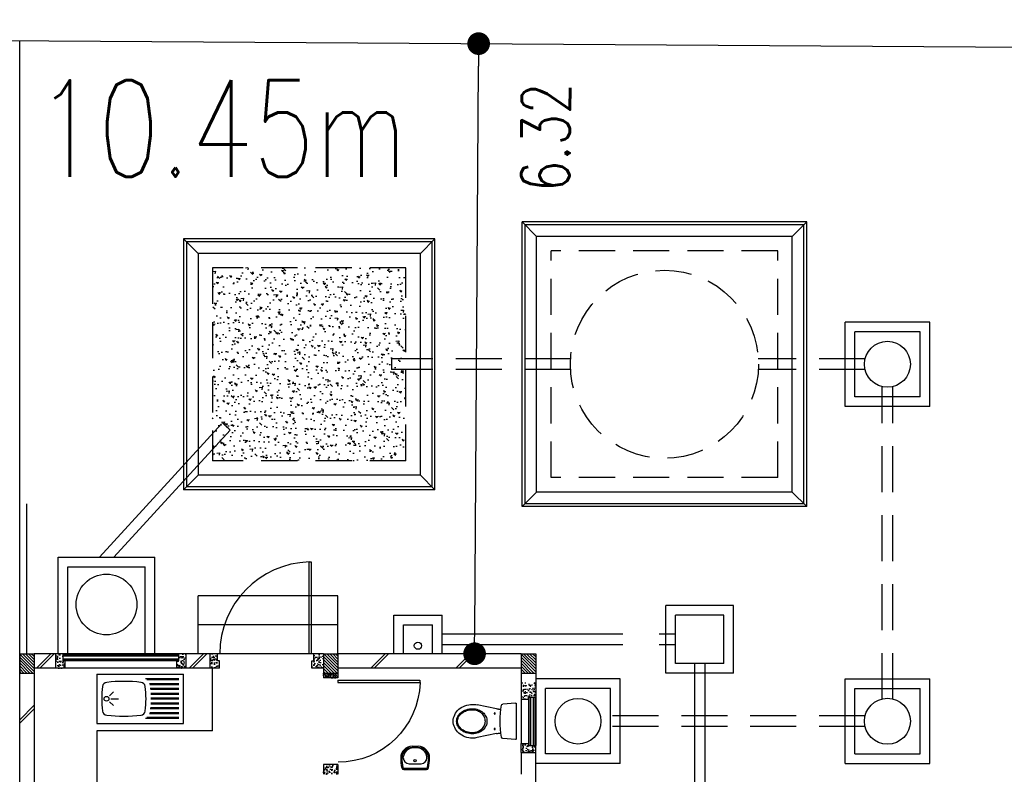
# Model space of a CAD drawing. Header units: millimetres. Extents: x 301 to 1479, y 491 to 1341.
# Tile 133 of 256: x 363 to 373, y 691 to 699. Entities that reach past the tile are written whole.
import ezdxf

# ---------------------------------------------------------------- set-up
doc = ezdxf.new("R2010")
doc.units = ezdxf.units.MM
doc.header["$LTSCALE"] = 1.5
doc.header["$MEASUREMENT"] = 0
for name, pattern in [('HIDDEN', [0.375, 0.25, -0.125]), ('HIDDEN2', [4.7625, 3.175, -1.5875]), ('PHANTOM2', [1.25, 0.625, -0.125, 0.125, -0.125, 0.125, -0.125])]:
    doc.linetypes.add(name, pattern=pattern)
for name, color, linetype in [('AP&SA', 254, 'HIDDEN'), ('Blk', 7, 'Continuous'), ('Block', 46, 'Continuous'), ('boundary', 3, 'Continuous'), ('Boundary Wall', 64, 'Continuous'), ('BWCN', 4, 'Continuous'), ('DIM', 6, 'Continuous'), ('DOOR', 3, 'Continuous'), ('Ele', 8, 'Continuous'), ('HATCH', 7, 'Continuous'), ('Hatch Aggregate', 252, 'Continuous'), ('Hatch Col. C1 GF Ext.', 84, 'Continuous'), ('Hatch Stub Col', 251, 'Continuous'), ('Kerb', 251, 'Continuous'), ('P. Grease Trap', 64, 'Continuous'), ('P. Septic tank', 2, 'Continuous'), ('P. Sewr Manhole', 49, 'Continuous'), ('PVC Pipe 110', 69, 'Continuous'), ('PVC RWP 75', 77, 'Continuous'), ('PVC Sewer Pipe 110', 24, 'Continuous'), ('SANIT', 8, 'Continuous'), ('TEXT', 7, 'Continuous'), ('WINDOW', 1, 'Continuous')]:
    doc.layers.add(name, color=color, linetype=linetype)
doc.styles.add('RS1', font='romans.shx', dxfattribs={"width": 0.75, "height": 0.5})
doc.styles.add('RS2', font='romans.shx', dxfattribs={"width": 0.75, "height": 1})
doc.dimstyles.new('Souillac5', dxfattribs={"dimscale": 0.5, "dimtxt": 0.5, "dimasz": 0.47, "dimexe": 0, "dimexo": 1, "dimgap": 0.5, "dimtad": 1, "dimzin": 0, "dimdsep": 46, "dimtxsty": 'RS1', "dimblk": 'DOT', "dimcen": 3, "dimse1": 1, "dimse2": 1, "dimclrd": 6, "dimclre": 6, "dimclrt": 7, "dimaunit": 1, "dimadec": 0, "dimazin": 0, "dimtfac": 1, "dimtofl": 0, "dimtmove": 1, "dimatfit": 3, "dimfxl": 1, "dimtolj": 1, "dimtzin": 0, "dimlwe": -1, "dimarcsym": 0})
pattern_1 = [(50, (422.03025, 162.062746), (0.071726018, -0.0062752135), [0.0075, -0.0825]), (355, (422.03025, 162.062746), (-0.013875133, 0.075219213), [0.006, -0.066]), (100.451444, (422.03623, 162.06222), (0.057850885, 0.068943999), [0.006374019, -0.070114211]), (46.1842, (422.03025, 162.08275), (0.106724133, -0.016551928), [0.01125, -0.12375]), (96.635635, (422.03914, 162.08137), (0.093466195, 0.09741186), [0.009561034, -0.105171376]), (351.184164, (422.03025, 162.08275), (0.093466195, 0.09741186), [0.009, -0.099]), (21, (422.04025, 162.077746), (0.059690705, -0.040261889), [0.0075, -0.0825]), (326, (422.04025, 162.077746), (0.024331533, 0.072515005), [0.006, -0.066]), (71.451445, (422.045225, 162.07439), (0.084022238, 0.032253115), [0.006374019, -0.070114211]), (37.5, (422.03025, 162.062746), (0.0012159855, 0.0332893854), [0, -0.0652, 0, -0.067, 0, -0.06625]), (7.5, (422.03025, 162.062746), (0.0263069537, 0.0394411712), [0, -0.0382, 0, -0.0637, 0, -0.02525]), (327.5, (422.00795, 162.062746), (0.0533822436, -0.0022554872), [0, -0.025, 0, -0.078, 0, -0.1035]), (317.5, (421.99795, 162.062746), (0.058318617, 0.010010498), [0, -0.0325, 0, -0.0518, 0, -0.0735])]
pattern_2 = [(315, (443.186696, 157.028336), (0.0154679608, 0.0154679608), [])]
pattern_3 = [(50, (418.371455, 162.212746), (0.071726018, -0.0062752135), [0.0075, -0.0825]), (355, (418.371455, 162.212746), (-0.013875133, 0.075219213), [0.006, -0.066]), (100.451444, (418.37743, 162.21222), (0.057850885, 0.068943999), [0.006374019, -0.070114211]), (46.1842, (418.371455, 162.23275), (0.106724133, -0.016551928), [0.01125, -0.12375]), (96.635635, (418.38035, 162.23137), (0.093466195, 0.09741186), [0.009561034, -0.105171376]), (351.184164, (418.37146, 162.23275), (0.093466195, 0.09741186), [0.009, -0.099]), (21, (418.381455, 162.227746), (0.059690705, -0.040261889), [0.0075, -0.0825]), (326, (418.381455, 162.227746), (0.024331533, 0.072515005), [0.006, -0.066]), (71.451445, (418.38643, 162.22439), (0.084022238, 0.032253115), [0.006374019, -0.070114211]), (37.5, (418.371455, 162.212746), (0.0012159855, 0.0332893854), [0, -0.0652, 0, -0.067, 0, -0.06625]), (7.5, (418.371455, 162.212746), (0.0263069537, 0.0394411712), [0, -0.0382, 0, -0.0637, 0, -0.02525]), (327.5, (418.349155, 162.212746), (0.0533822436, -0.0022554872), [0, -0.025, 0, -0.078, 0, -0.1035]), (317.5, (418.339155, 162.212746), (0.058318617, 0.010010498), [0, -0.0325, 0, -0.0518, 0, -0.0735])]

# ---------------------------------------------------------------- blocks, each defined once
blk = doc.blocks.new('SSBSD90')
at = {"layer": 'Ele'}
for p, q in [((-900, 510), (0, 510)), ((-900, 510), (-900, 0)), ((-50, 460), (-395, 460)), ((-50, 450), (-382, 450)), ((-50, 410), (-355, 410)), ((0, 0), (0, 510)), ((-768, 287), (-729, 326)), ((-50, 400), (-352, 400)), ((-50, 360), (-346, 360)), ((-50, 350), (-345, 350)), ((-50, 310), (-342, 310)), ((-768, 223), (-729, 184)), ((-755, 255), (-675, 255)), ((-50, 300), (-341, 300)), ((-50, 210), (-341, 210)), ((-50, 260), (-340, 260)), ((-50, 250), (-340, 250)), ((-50, 110), (-352, 110)), ((-50, 150), (-346, 150)), ((-50, 160), (-345, 160)), ((-50, 200), (-342, 200)), ((-900, 0), (0, 0)), ((-50, 50), (-395, 50)), ((-50, 60), (-382, 60)), ((-50, 100), (-355, 100))]:
    blk.add_line(p, q, dxfattribs=at)
blk.add_circle((-800, 255), 25, dxfattribs=at)
for centre, radius, start, end in [((-792, 375), 50, 96.577, 172.0164), ((-620, -1113), 1548, 83.423, 96.577), ((-448, 375), 50, 7.9836, 83.423), ((65, 255), 915, 172.0164, 187.9836), ((-1305, 255), 915, 352.0164, 7.9836), ((-792, 135), 50, 187.9836, 263.423), ((-448, 135), 50, 276.577, 352.0164), ((-620, 1623), 1548, 263.423, 276.577)]:
    blk.add_arc(centre, radius, start, end, dxfattribs=at)
blk = doc.blocks.new('WC')
at = {"layer": 'SANIT'}
for p, q in [((-179, 0), (179, 0)), ((-189, -11), (-178, -142)), ((189, -11), (178, -142)), ((-125, -185), (-125, -161)), ((125, -185), (125, -161)), ((-127, -205), (-170, -408)), ((127, -205), (170, -408))]:
    blk.add_line(p, q, dxfattribs=at)
for points in [[(130, -455, 0.086378), (120, -397, 0.092622), (92, -349, 0.103078), (49, -316, 0.111925), (0, -305, 0.111925), (-49, -316, 0.103078), (-92, -349, 0.092622), (-120, -397, 0.086378), (-130, -455, 0.086378)], [(-175, -455, 0.087147), (-161, -533, 0.093047), (-124, -596, 0.102819), (-66, -640, 0.110985), (0, -655, 0.110985), (66, -640, 0.102819), (124, -596, 0.093047), (161, -533, 0.087147), (175, -455, 0.052217), (170, -408, 0.093047)], [(-170, -408, 0.052217), (-175, -455, 0.087147)], [(120, -455, 0.091554), (111, -405, 0.095342), (85, -363, 0.101238), (45, -335, 0.105842), (0, -325, 0.105842), (-45, -335, 0.101238), (-85, -363, 0.095342), (-111, -405, 0.091554), (-120, -455, 0.091554)], [(-130, -455, 0.079027), (-120, -520, 0.088191), (-92, -572, 0.105253), (-48, -608, 0.121599), (0, -620, 0.121599), (48, -608, 0.105253), (92, -572, 0.088191), (120, -520, 0.079027), (130, -455, 0.079027)], [(-120, -455, 0.077736), (-110, -516, 0.087342), (-85, -565, 0.105569), (-44, -599, 0.12344), (0, -610, 0.12344), (44, -599, 0.105569), (85, -565, 0.087342), (110, -516, 0.077736), (120, -455, 0.077736)]]:
    blk.add_lwpolyline(points, format="xyb", dxfattribs=at)
for centre in [(-80, -225), (80, -225)]:
    blk.add_circle(centre, 6, dxfattribs=at)
for centre, radius, start, end in [((-179, -10), 10, 90, 185.0425), ((179, -10), 10, 354.9575, 90), ((-163, -140), 15, 185.0425, 259.608), ((0, 746), 916, 259.608, 280.392), ((-225, -185), 100, 348.0437, 0), ((225, -185), 100, 180, 191.9563), ((163, -140), 15, 280.392, 354.9575)]:
    blk.add_arc(centre, radius, start, end, dxfattribs=at)
blk = doc.blocks.new('Wh1')
at = {"layer": 'SANIT'}
for p, q in [((197, 0), (-197, 0)), ((197, -20), (-197, -20)), ((105, -100), (-105, -100)), ((-205, -200), (-205, -217)), ((205, -200), (205, -217)), ((50, -380), (-50, -380)), ((50, -400), (-50, -400)), ((-30, -373), (30, -373))]:
    blk.add_line(p, q, dxfattribs=at)
blk.add_circle((0, -154), 20, dxfattribs=at)
for centre, radius, start, end in [((0, -200), 250, 180, 180), ((0, -200), 250, 0, 0), ((-197, -35), 35, 90, 167.7776), ((197, -35), 35, 12.2224, 90), ((567, -201), 817, 167.7776, 179.9598), ((567, -201), 797, 167.7776, 179.9598), ((-197, -35), 15, 90, 167.7776), ((-105, -200), 100, 90, 180), ((105, -200), 100, 0, 90), ((197, -35), 15, 12.2224, 90), ((-567, -201), 797, 0.0402, 12.2224), ((-567, -201), 817, 0.0402, 12.2224), ((-50, -200), 200, 180, 270), ((-50, -200), 180, 180, 270), ((-30, -197), 176, 186.7076, 270.013), ((30, -197), 176, 269.987, 353.2924), ((50, -200), 180, 270, 0), ((50, -200), 200, 270, 0)]:
    blk.add_arc(centre, radius, start, end, dxfattribs=at)
blk = doc.blocks.new('Dr900')
at = {"layer": 'DOOR'}
for p, q in [((-50, 0), (-50, 850)), ((-25, 850), (-50, 850)), ((-25, 0), (-25, 850)), ((-25, 0), (-50, 0))]:
    blk.add_line(p, q, dxfattribs=at)
blk.add_arc((-24, 0), 851, 91.728, 179.9822, dxfattribs=at)
blk = doc.blocks.new('Dr1000')
at = {"layer": 'DOOR'}
for p, q in [((-50, 0), (-50, 950)), ((-25, 950), (-50, 950)), ((-25, 0), (-25, 950)), ((-25, 0), (-50, 0))]:
    blk.add_line(p, q, dxfattribs=at)
blk.add_arc((-24, 0), 951, 91.542, 179.9858, dxfattribs=at)
blk = doc.blocks.new('SSSU-D3')
at = {"layer": 'Hatch Aggregate'}
h = blk.add_hatch(dxfattribs=at)
h.set_pattern_fill('AR-CONC', color=256, scale=0.03, angle=90)
h.set_pattern_definition([(140, (33579.427, -774173.30486), (0.018825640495, 0.21517805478), [0.0225, -0.2475]), (85, (33579.427, -774173.30486), (-0.22565764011, -0.041625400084), [0.018, -0.198]), (190.45144446, (33579.42857, -774173.28693), (-0.20683199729, 0.17355265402), [0.0191220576, -0.2103426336]), (136.1842, (33579.367, -774173.30486), (0.04965578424, 0.3201723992), [0.03375, -0.37125]), (186.63563549, (33579.37114, -774173.27818), (-0.29223558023, 0.2803985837), [0.0286831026, -0.315514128]), (81.18416399, (33579.367, -774173.30486), (-0.29223558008, 0.28039858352), [0.027, -0.2970000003]), (111, (33579.382, -774173.27486), (0.1207856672, 0.179072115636), [0.0225, -0.2475]), (56, (33579.382, -774173.27486), (-0.217545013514, 0.072994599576), [0.018, -0.198]), (161.45144474, (33579.39207, -774173.25994), (-0.09675934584, 0.25206671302), [0.019122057, -0.2103426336]), (127.5, (33579.427, -774173.304864), (-0.0998681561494, 0.003647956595), [0, -0.1956, 0, -0.201, 0, -0.19875]), (97.5, (33579.427, -774173.30486), (-0.118323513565, 0.078920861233), [0, -0.1146, 0, -0.1911, 0, -0.07575]), (57.5, (33579.427, -774173.371764), (0.00676646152, 0.160146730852), [0, -0.075, 0, -0.234, 0, -0.3105]), (47.5, (33579.427, -774173.40176), (-0.0300314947, 0.174955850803), [0, -0.0975, 0, -0.1554, 0, -0.2205])])
h.paths.add_polyline_path([(8.45, 11.8), (10.455, 11.8), (10.455, 9.8), (8.45, 9.8)])
at = {"layer": 'Hatch Col. C1 GF Ext.'}
h = blk.add_hatch(dxfattribs=at)
h.set_pattern_fill('ANSI31', color=256, scale=0.175, angle=-90)
h.set_pattern_definition(pattern_2)
h.paths.add_polyline_path([(6.6, 7.6), (6.45, 7.6), (6.45, 7.8), (6.6, 7.8)])
h = blk.add_hatch(dxfattribs=at)
h.set_pattern_fill('ANSI31', color=256, scale=0.175, angle=-90)
h.set_pattern_definition(pattern_2)
h.paths.add_polyline_path([(9.75, 7.6), (9.6, 7.6), (9.6, 7.8), (9.75, 7.8)])
h = blk.add_hatch(dxfattribs=at)
h.set_pattern_fill('ANSI31', color=256, scale=0.175, angle=-90)
h.set_pattern_definition(pattern_2)
h.paths.add_polyline_path([(11.8, 7.6), (11.65, 7.6), (11.65, 7.8), (11.8, 7.8)])
at = {"layer": 'Hatch Stub Col', "linetype": 'ByBlock'}
h = blk.add_hatch(dxfattribs=at)
h.set_pattern_fill('AR-CONC', color=256, scale=0.01, angle=720)
h.set_pattern_definition(pattern_3)
h.paths.add_polyline_path([(6.825, 7.8), (6.9, 7.8), (6.9, 7.725), (6.92, 7.725), (6.92, 7.65), (6.825, 7.65)])
h = blk.add_hatch(dxfattribs=at)
h.set_pattern_fill('AR-CONC', color=256, scale=0.01, angle=720)
h.set_pattern_definition(pattern_3)
h.paths.add_polyline_path([(8.08, 7.725), (8.1, 7.725), (8.1, 7.8), (8.175, 7.8), (8.175, 7.65), (8.08, 7.65)])
h = blk.add_hatch(dxfattribs=at)
h.set_pattern_fill('AR-CONC', color=256, scale=0.01, angle=720)
h.set_pattern_definition([(50, (418.421455, 162.212746), (0.071726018, -0.0062752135), [0.0075, -0.0825]), (355, (418.421455, 162.212746), (-0.013875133, 0.075219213), [0.006, -0.066]), (100.451444, (418.42743, 162.21222), (0.057850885, 0.068943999), [0.006374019, -0.070114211]), (46.1842, (418.421455, 162.23275), (0.106724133, -0.016551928), [0.01125, -0.12375]), (96.635635, (418.43035, 162.23137), (0.093466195, 0.09741186), [0.009561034, -0.105171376]), (351.184164, (418.42146, 162.23275), (0.093466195, 0.09741186), [0.009, -0.099]), (21, (418.431455, 162.227746), (0.059690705, -0.040261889), [0.0075, -0.0825]), (326, (418.431455, 162.227746), (0.024331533, 0.072515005), [0.006, -0.066]), (71.451445, (418.43643, 162.22439), (0.084022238, 0.032253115), [0.006374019, -0.070114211]), (37.5, (418.421455, 162.212746), (0.0012159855, 0.0332893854), [0, -0.0652, 0, -0.067, 0, -0.06625]), (7.5, (418.421455, 162.212746), (0.0263069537, 0.0394411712), [0, -0.0382, 0, -0.0637, 0, -0.02525]), (327.5, (418.399155, 162.212746), (0.0533822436, -0.0022554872), [0, -0.025, 0, -0.078, 0, -0.1035]), (317.5, (418.389155, 162.212746), (0.058318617, 0.010010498), [0, -0.0325, 0, -0.0518, 0, -0.0735])])
h.paths.add_polyline_path([(8.425, 7.8), (8.5, 7.8), (8.5, 7.725), (8.52, 7.725), (8.52, 7.65), (8.425, 7.65)])
h = blk.add_hatch(dxfattribs=at)
h.set_pattern_fill('AR-CONC', color=256, scale=0.01, angle=720)
h.set_pattern_definition([(50, (422.03025, 162.212746), (0.071726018, -0.0062752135), [0.0075, -0.0825]), (355, (422.03025, 162.212746), (-0.013875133, 0.075219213), [0.006, -0.066]), (100.451444, (422.03623, 162.21222), (0.057850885, 0.068943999), [0.006374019, -0.070114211]), (46.1842, (422.03025, 162.23275), (0.106724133, -0.016551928), [0.01125, -0.12375]), (96.635635, (422.03914, 162.23137), (0.093466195, 0.09741186), [0.009561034, -0.105171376]), (351.184164, (422.03025, 162.23275), (0.093466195, 0.09741186), [0.009, -0.099]), (21, (422.04025, 162.227746), (0.059690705, -0.040261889), [0.0075, -0.0825]), (326, (422.04025, 162.227746), (0.024331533, 0.072515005), [0.006, -0.066]), (71.451445, (422.045225, 162.22439), (0.084022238, 0.032253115), [0.006374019, -0.070114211]), (37.5, (422.03025, 162.212746), (0.0012159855, 0.0332893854), [0, -0.0652, 0, -0.067, 0, -0.06625]), (7.5, (422.03025, 162.212746), (0.0263069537, 0.0394411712), [0, -0.0382, 0, -0.0637, 0, -0.02525]), (327.5, (422.00795, 162.212746), (0.0533822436, -0.0022554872), [0, -0.025, 0, -0.078, 0, -0.1035]), (317.5, (421.99795, 162.212746), (0.058318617, 0.010010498), [0, -0.0325, 0, -0.0518, 0, -0.0735])])
h.paths.add_polyline_path([(9.5, 7.8), (9.6, 7.8), (9.6, 7.65), (9.48, 7.65), (9.48, 7.725), (9.5, 7.725)])
h = blk.add_hatch(dxfattribs=at)
h.set_pattern_fill('AR-CONC', color=256, scale=0.005, angle=720)
h.set_pattern_definition([(50, (422.03025, 162.212746), (0.0358630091, -0.0031376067), [0.00375, -0.04125]), (355, (422.03025, 162.212746), (-0.0069375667, 0.0376096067), [0.003, -0.033]), (100.4514445, (422.03324, 162.212485), (0.0289254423, 0.0344719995), [0.0031870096, -0.0350571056]), (46.1842, (422.03025, 162.222746), (0.0533620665, -0.008275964), [0.005625, -0.061875]), (96.635635, (422.0347, 162.222056), (0.046733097, 0.04870593), [0.004780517, -0.052585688]), (351.184164, (422.03025, 162.222746), (0.046733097, 0.04870593), [0.0045, -0.0495]), (21, (422.03525, 162.220246), (0.0298453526, -0.0201309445), [0.00375, -0.04125]), (326, (422.03525, 162.220246), (0.0121657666, 0.0362575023), [0.003, -0.033]), (71.451445, (422.037738, 162.21857), (0.0420111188, 0.0161265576), [0.0031870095, -0.0350571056]), (37.5, (422.030251, 162.212746), (0.00060799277, 0.0166446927), [0, -0.0326, 0, -0.0335, 0, -0.033125]), (7.5, (422.03025, 162.212746), (0.0131534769, 0.0197205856), [0, -0.0191, 0, -0.03185, 0, -0.012625]), (327.5, (422.019101, 162.212746), (0.0266911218, -0.0011277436), [0, -0.0125, 0, -0.039, 0, -0.05175]), (317.5, (422.0141, 162.212746), (0.0291593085, 0.0050052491), [0, -0.01625, 0, -0.0259, 0, -0.03675])])
h.paths.add_polyline_path([(9.6, 7.55), (9.6, 7.6), (9.75, 7.6), (9.75, 7.55)])
h = blk.add_hatch(dxfattribs=at)
h.set_pattern_fill('AR-CONC', color=256, scale=0.01, angle=720)
h.set_pattern_definition(pattern_1)
h.paths.add_polyline_path([(11.725, 7.35), (11.725, 7.33), (11.65, 7.33), (11.65, 7.5), (11.8, 7.5), (11.8, 7.35)])
h = blk.add_hatch(dxfattribs=at)
h.set_pattern_fill('AR-CONC', color=256, scale=0.01, angle=720)
h.set_pattern_definition(pattern_1)
h.paths.add_polyline_path([(11.65, 6.775), (11.65, 6.87), (11.725, 6.87), (11.725, 6.85), (11.8, 6.85), (11.8, 6.775)])
h = blk.add_hatch(dxfattribs=at)
h.set_pattern_fill('AR-CONC', color=256, scale=0.01, angle=720)
h.set_pattern_definition([(50, (418.271455, 162.012746), (0.071726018, -0.0062752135), [0.0075, -0.0825]), (355, (418.271455, 162.012746), (-0.013875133, 0.075219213), [0.006, -0.066]), (100.451444, (418.27743, 162.01222), (0.057850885, 0.068943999), [0.006374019, -0.070114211]), (46.1842, (418.271455, 162.03275), (0.106724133, -0.016551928), [0.01125, -0.12375]), (96.635635, (418.28035, 162.03137), (0.093466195, 0.09741186), [0.009561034, -0.105171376]), (351.184164, (418.27146, 162.03275), (0.093466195, 0.09741186), [0.009, -0.099]), (21, (418.281455, 162.027746), (0.059690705, -0.040261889), [0.0075, -0.0825]), (326, (418.281455, 162.027746), (0.024331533, 0.072515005), [0.006, -0.066]), (71.451445, (418.28643, 162.02439), (0.084022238, 0.032253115), [0.006374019, -0.070114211]), (37.5, (418.271455, 162.012746), (0.0012159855, 0.0332893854), [0, -0.0652, 0, -0.067, 0, -0.06625]), (7.5, (418.271455, 162.012746), (0.0263069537, 0.0394411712), [0, -0.0382, 0, -0.0637, 0, -0.02525]), (327.5, (418.249155, 162.012746), (0.0533822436, -0.0022554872), [0, -0.025, 0, -0.078, 0, -0.1035]), (317.5, (418.239155, 162.012746), (0.058318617, 0.010010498), [0, -0.0325, 0, -0.0518, 0, -0.0735])])
h.paths.add_polyline_path([(9.6, 6.65), (9.6, 6.55), (9.75, 6.55), (9.75, 6.65)])
at = {"layer": 'AP&SA', "linetype": 'HIDDEN'}
for p, q in [((14.31, 11.975), (11.96, 11.975)), ((11.96, 9.625), (11.96, 11.975)), ((14.31, 9.625), (14.31, 11.975)), ((10.455, 11.8), (8.45, 11.8)), ((8.45, 11.8), (8.45, 9.8)), ((10.455, 9.8), (10.455, 11.8)), ((10.455, 9.8), (8.45, 9.8)), ((14.31, 9.625), (11.96, 9.625))]:
    blk.add_line(p, q, dxfattribs=at)
at = {"layer": 'Block', "linetype": 'ByBlock'}
for p, q in [((6.825, 7.8), (6.6, 7.8)), ((8.425, 7.8), (8.175, 7.8)), ((11.65, 7.8), (9.75, 7.8)), ((6.825, 7.65), (6.6, 7.65)), ((6.6, 7.6), (6.6, 3.3)), ((8.425, 7.65), (8.175, 7.65)), ((11.65, 7.65), (9.75, 7.65)), ((11.65, 6.775), (11.65, 6.55)), ((11.8, 6.175), (11.8, 6.775))]:
    blk.add_line(p, q, dxfattribs=at)
at = {"layer": 'Boundary Wall', "linetype": 'ByBlock'}
blk.add_line((6.525, 7.8), (6.525, 9.355), dxfattribs=at)
at = {"layer": 'BWCN'}
for p, q in [((6.45, 7.8), (6.6, 7.8)), ((6.45, 7.8), (6.45, 7.6)), ((6.6, 7.8), (6.6, 7.6)), ((6.825, 7.65), (6.825, 7.8)), ((6.9, 7.8), (6.825, 7.8)), ((6.9, 7.725), (6.9, 7.8)), ((8.1, 7.725), (8.1, 7.8)), ((8.175, 7.8), (8.1, 7.8)), ((8.175, 7.65), (8.175, 7.8)), ((8.5, 7.8), (8.425, 7.8)), ((8.425, 7.65), (8.425, 7.8)), ((8.5, 7.725), (8.5, 7.8)), ((9.6, 7.8), (9.5, 7.8)), ((9.5, 7.725), (9.5, 7.8)), ((9.6, 7.8), (9.75, 7.8)), ((9.6, 7.8), (9.6, 7.6)), ((9.75, 7.8), (9.75, 7.6)), ((11.65, 7.8), (11.8, 7.8)), ((11.65, 7.8), (11.65, 7.6)), ((11.8, 7.8), (11.8, 7.6)), ((6.92, 7.725), (6.9, 7.725)), ((6.92, 7.65), (6.92, 7.725)), ((8.08, 7.65), (8.08, 7.725)), ((8.08, 7.725), (8.1, 7.725)), ((8.52, 7.725), (8.5, 7.725)), ((8.52, 7.65), (8.52, 7.725)), ((9.48, 7.65), (9.48, 7.725)), ((9.48, 7.725), (9.5, 7.725)), ((6.45, 7.6), (6.6, 7.6)), ((6.92, 7.65), (6.825, 7.65)), ((8.175, 7.65), (8.08, 7.65)), ((8.52, 7.65), (8.425, 7.65)), ((9.6, 7.65), (9.48, 7.65)), ((9.6, 7.6), (9.75, 7.6)), ((9.6, 7.6), (9.6, 7.55)), ((9.75, 7.6), (9.75, 7.55)), ((11.65, 7.6), (11.8, 7.6)), ((11.65, 7.6), (11.65, 7.33)), ((11.8, 7.6), (11.8, 7.35)), ((9.75, 7.55), (9.6, 7.55)), ((11.65, 7.33), (11.725, 7.33)), ((11.725, 7.35), (11.8, 7.35)), ((11.725, 7.33), (11.725, 7.35)), ((11.65, 6.775), (11.65, 6.87)), ((11.65, 6.87), (11.725, 6.87)), ((11.725, 6.87), (11.725, 6.85)), ((11.725, 6.85), (11.8, 6.85)), ((11.8, 6.775), (11.8, 6.85)), ((11.65, 6.775), (11.8, 6.775)), ((9.75, 6.65), (9.6, 6.65)), ((9.6, 6.65), (9.6, 6.55)), ((9.75, 6.65), (9.75, 6.55))]:
    blk.add_line(p, q, dxfattribs=at)
at = {"layer": 'Ele'}
for p, q in [((9.75, 8.4), (8.3, 8.4)), ((8.3, 7.8), (8.3, 8.4)), ((9.75, 7.8), (9.75, 8.4)), ((9.75, 8.1), (8.3, 8.1)), ((8.1, 7.8), (6.9, 7.8)), ((8.1, 7.79), (6.9, 7.79)), ((9.5, 7.8), (8.5, 7.8)), ((11.604, 7.8), (10.729, 7.8)), ((8.1, 7.73), (6.9, 7.73)), ((8.08, 7.725), (6.92, 7.725)), ((8.08, 7.65), (6.92, 7.65)), ((8.45, 7), (8.45, 7.65)), ((11.65, 7.33), (11.65, 6.87)), ((11.725, 7.33), (11.725, 6.87)), ((11.73, 7.35), (11.73, 6.85)), ((11.79, 7.35), (11.79, 6.85)), ((11.8, 7.35), (11.8, 6.85)), ((7.25, 7), (7.25, 5.8)), ((8.45, 7), (7.25, 7))]:
    blk.add_line(p, q, dxfattribs=at)
at = {"layer": 'HATCH'}
for p, q in [((6.773, 7.8), (6.623, 7.65)), ((6.808, 7.8), (6.658, 7.65)), ((8.356, 7.8), (8.206, 7.65)), ((8.391, 7.8), (8.241, 7.65)), ((10.24, 7.8), (10.09, 7.65)), ((10.275, 7.8), (10.125, 7.65)), ((11.122, 7.8), (10.972, 7.65)), ((11.158, 7.8), (11.008, 7.65)), ((6.45, 7.115), (6.6, 7.265)), ((6.45, 7.079), (6.6, 7.229))]:
    blk.add_line(p, q, dxfattribs=at)
at = {"layer": 'Kerb'}
for p, q in [((14.61, 12.275), (11.66, 12.275)), ((11.66, 9.325), (11.66, 12.275)), ((11.66, 12.275), (11.81, 12.125)), ((14.61, 12.275), (14.46, 12.125)), ((14.61, 9.325), (14.61, 12.275)), ((14.58, 12.245), (11.69, 12.245)), ((11.69, 9.355), (11.69, 12.245)), ((14.58, 9.355), (14.58, 12.245)), ((8.15, 12.1), (8.15, 9.5)), ((10.755, 12.1), (8.15, 12.1)), ((8.3, 11.95), (8.15, 12.1)), ((8.18, 12.07), (8.18, 9.53)), ((10.725, 12.07), (8.18, 12.07)), ((10.605, 11.95), (10.755, 12.1)), ((10.725, 9.53), (10.725, 12.07)), ((10.755, 9.5), (10.755, 12.1)), ((14.46, 12.125), (11.81, 12.125)), ((11.81, 9.475), (11.81, 12.125)), ((14.46, 9.475), (14.46, 12.125)), ((10.605, 11.95), (8.3, 11.95)), ((8.3, 11.95), (8.3, 9.65)), ((10.605, 9.65), (10.605, 11.95)), ((15.885, 11.238), (15.01, 11.238)), ((15.01, 10.363), (15.01, 11.238)), ((15.885, 10.363), (15.885, 11.238)), ((15.785, 11.138), (15.11, 11.138)), ((15.11, 10.463), (15.11, 11.138)), ((15.785, 10.463), (15.785, 11.138)), ((15.785, 10.463), (15.11, 10.463)), ((15.885, 10.363), (15.01, 10.363)), ((8.3, 9.65), (8.15, 9.5)), ((10.605, 9.65), (8.3, 9.65)), ((10.605, 9.65), (10.755, 9.5)), ((10.755, 9.5), (8.15, 9.5)), ((10.725, 9.53), (8.18, 9.53)), ((11.66, 9.325), (11.81, 9.475)), ((14.46, 9.475), (11.81, 9.475)), ((14.61, 9.325), (14.46, 9.475)), ((14.61, 9.325), (11.66, 9.325)), ((14.58, 9.355), (11.69, 9.355)), ((6.85, 7.8), (6.85, 8.8)), ((6.85, 8.8), (7.85, 8.8)), ((7.85, 7.8), (7.85, 8.8)), ((6.95, 7.8), (6.95, 8.7)), ((6.95, 8.7), (7.75, 8.7)), ((7.75, 7.8), (7.75, 8.7)), ((13.85, 8.3), (13.15, 8.3)), ((13.15, 7.6), (13.15, 8.3)), ((13.85, 7.6), (13.85, 8.3)), ((10.329, 8.2), (10.829, 8.2)), ((10.329, 7.8), (10.329, 8.2)), ((10.829, 7.8), (10.829, 8.2)), ((13.25, 7.7), (13.25, 8.2)), ((13.75, 8.2), (13.25, 8.2)), ((13.75, 7.7), (13.75, 8.2)), ((10.429, 8.1), (10.729, 8.1)), ((10.429, 7.8), (10.429, 8.1)), ((10.729, 7.8), (10.729, 8.1)), ((13.75, 7.7), (13.25, 7.7)), ((13.85, 7.6), (13.15, 7.6)), ((12.675, 7.538), (11.8, 7.538)), ((12.675, 6.663), (12.675, 7.538)), ((15.01, 7.538), (15.885, 7.538)), ((15.01, 6.663), (15.01, 7.538)), ((15.885, 6.663), (15.885, 7.538)), ((12.575, 7.438), (11.9, 7.438)), ((11.9, 6.763), (11.9, 7.438)), ((12.575, 6.763), (12.575, 7.438)), ((15.11, 7.438), (15.785, 7.438)), ((15.11, 6.763), (15.11, 7.438)), ((15.785, 6.763), (15.785, 7.438)), ((12.575, 6.763), (11.9, 6.763)), ((15.11, 6.763), (15.785, 6.763)), ((12.675, 6.663), (11.8, 6.663)), ((15.01, 6.663), (15.885, 6.663))]:
    blk.add_line(p, q, dxfattribs=at)
at = {"layer": 'P. Grease Trap'}
blk.add_circle((7.35, 8.31), 0.315, dxfattribs=at)
at = {"layer": 'P. Septic tank', "linetype": 'HIDDEN'}
blk.add_circle((13.135, 10.8), 0.975, dxfattribs=at)
at = {"layer": 'P. Sewr Manhole'}
for centre, radius in [((15.447, 10.8), 0.238), ((12.238, 7.1), 0.237), ((15.447, 7.1), 0.238)]:
    blk.add_circle(centre, radius, dxfattribs=at)
at = {"layer": 'PVC Pipe 110', "linetype": 'PHANTOM2', "ltscale": 2}
for p, q in [((7.278, 8.8), (8.551, 10.192)), ((7.427, 8.8), (8.632, 10.118)), ((8.551, 10.192), (8.632, 10.118)), ((10.829, 8.005), (13.25, 8.005)), ((10.829, 7.895), (13.25, 7.895)), ((13.445, 7.7), (13.445, 5.15)), ((13.555, 7.7), (13.555, 5.15))]:
    blk.add_line(p, q, dxfattribs=at)
at = {"layer": 'PVC RWP 75'}
blk.add_circle((10.579, 7.883), 0.0375, dxfattribs=at)
at = {"layer": 'PVC Sewer Pipe 110', "linetype": 'HIDDEN2'}
blk.add_line((10.305, 10.855), (10.305, 10.745), dxfattribs=at)
at = {"layer": 'PVC Sewer Pipe 110', "linetype": 'HIDDEN2', "ltscale": 0.1}
for p, q in [((12.162, 10.855), (10.305, 10.855)), ((15.216, 10.855), (14.108, 10.855)), ((12.162, 10.745), (10.305, 10.745)), ((15.216, 10.745), (14.108, 10.745)), ((15.392, 7.331), (15.392, 10.569)), ((15.502, 7.331), (15.502, 10.569)), ((15.216, 7.155), (12.469, 7.155)), ((15.216, 7.045), (12.469, 7.045))]:
    blk.add_line(p, q, dxfattribs=at)
at = {"layer": 'WINDOW'}
for p, q in [((8.1, 7.775), (6.9, 7.775)), ((8.1, 7.745), (6.9, 7.745))]:
    blk.add_line(p, q, dxfattribs=at)
at = {"layer": 'WINDOW', "linetype": 'HIDDEN2', "ltscale": 0.5}
for p, q in [((11.745, 7.35), (11.745, 6.85)), ((11.775, 7.35), (11.775, 6.85))]:
    blk.add_line(p, q, dxfattribs=at)
at = {"layer": 'DOOR', "xscale": 0.001, "yscale": 0.001, "zscale": 0.001}
blk.add_blockref('Dr1000', (9.5, 7.8), dxfattribs=at)
at = {"layer": 'DOOR', "xscale": -0.001, "yscale": 0.001, "zscale": 0.001, "rotation": 270}
blk.add_blockref('Dr900', (9.75, 7.55), dxfattribs=at)
at = {"layer": 'SANIT', "xscale": -0.001, "yscale": 0.001, "zscale": 0.001, "rotation": 270.0000000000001}
blk.add_blockref('WC', (11.6, 7.1), dxfattribs=at)
at = {"layer": 'WINDOW', "linetype": 'ByBlock', "xscale": 0.001, "yscale": 0.001, "zscale": 0.001}
blk.add_blockref('SSBSD90', (8.15, 7.078), dxfattribs=at)
at = {"layer": 'WINDOW', "linetype": 'ByBlock', "xscale": 0.0006, "yscale": 0.0006, "zscale": 0.0006, "rotation": 180}
blk.add_blockref('Wh1', (10.55, 6.6), dxfattribs=at)
blk = doc.blocks.new('_DOT')
at = {"color": 0, "linetype": 'ByBlock'}
blk.add_line((-0.5, 0), (-1, 0), dxfattribs=at)
at = {"color": 0, "linetype": 'ByBlock', "const_width": 0.5}
blk.add_lwpolyline([(-0.25, 0, 1), (0.25, 0, 1)], format="xyb", close=True, dxfattribs=at)
blk = doc.blocks.new('*D243')
at = {"layer": 'DEFPOINTS', "color": 0, "transparency": 16777216}
for p in [(367.392, 698.45), (367.392, 698.45), (367.35, 692.126)]:
    blk.add_point(p, dxfattribs=at)
at = {"layer": 'DIM', "color": 6, "lineweight": -2, "transparency": 16777216}
blk.add_line((367.351, 692.361), (367.39, 698.215), dxfattribs=at)
at = {"layer": 'DIM', "color": 6, "lineweight": -2, "transparency": 16777216, "xscale": 0.235, "yscale": 0.235, "zscale": 0.235}
for p, rotation in [((367.392, 698.45), 89.62136057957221), ((367.35, 692.126), 269.6213605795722)]:
    blk.add_blockref('_DOT', p, dxfattribs=dict(at, rotation=rotation))
at = {"layer": 'DIM', "color": 7, "transparency": 16777216, "insert": (368.086, 697.478), "char_height": 0.5, "attachment_point": 5, "rotation": 89.6214, "style": 'RS1'}
blk.add_mtext('\\A1;6.32', dxfattribs=at)

msp = doc.modelspace()

# ---------------------------------------------------------------- linework, layer by layer
at = {"layer": 'boundary', "linetype": 'Continuous'}
for p, q in [((329.8894, 698.6981), (498.3111, 697.585)), ((362.6336, 678.769), (362.6336, 698.4817))]:
    msp.add_line(p, q, dxfattribs=at)

# ---------------------------------------------------------------- block references
at = {"layer": 'Blk'}
msp.add_blockref('SSSU-D3', (356.1836, 684.3262), dxfattribs=at)

# ---------------------------------------------------------------- texts
at = {"layer": 'TEXT', "style": 'RS2', "width": 0.75}
msp.add_text('10.45m', height=1, dxfattribs=at).set_placement((362.8015, 697.0707))

# ---------------------------------------------------------------- dimensions: what is measured, and where the dimension line sits
at = {"layer": 'DIM'}
dim = msp.add_linear_dim(base=(367.3916, 698.4502), p1=(367.3499, 692.1262), p2=(367.3916, 698.4502), angle=89.62136, dimstyle='Souillac5', override={"dimtmove": 2}, dxfattribs=at)
dim.commit()
dim.dimension.update_dxf_attribs({"geometry": '*D243', "text_midpoint": (368.0859, 697.4779), "dimtype": 161})

doc.saveas('drawing.dxf')
